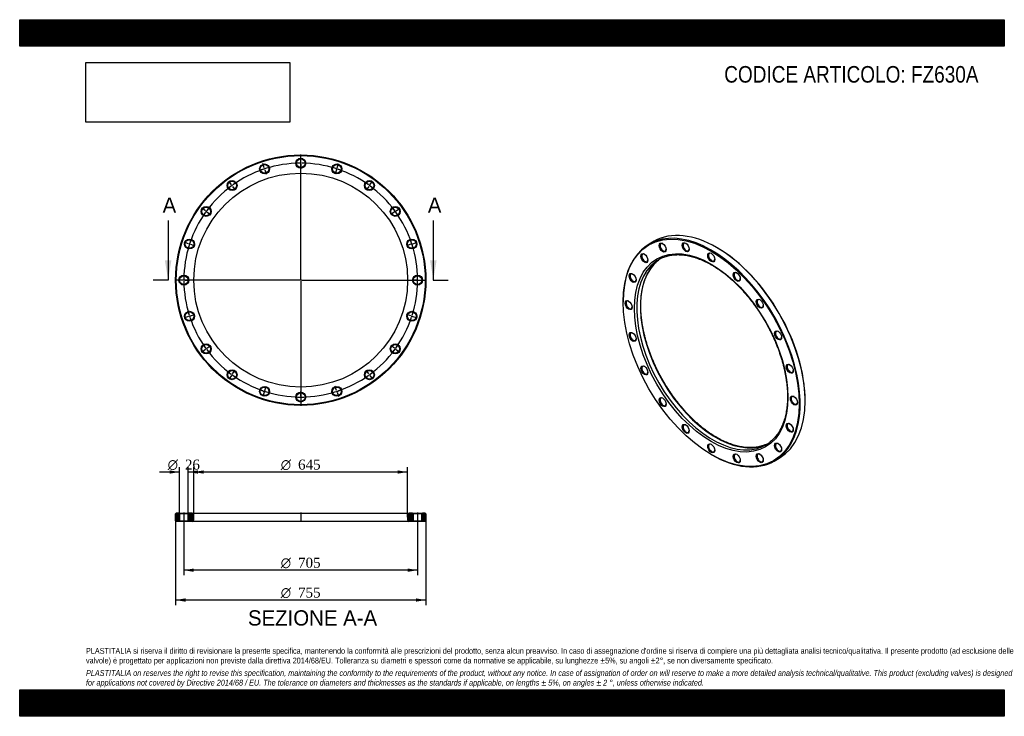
# Model space of a CAD drawing. Header units: millimetres. Extents: x 0 to 2970, y 0 to 2100.
import ezdxf
from ezdxf.enums import TextEntityAlignment as Align
from ezdxf.lldxf.tags import DXFTag

# ---------------------------------------------------------------- set-up
doc = ezdxf.new("R2010")
doc.units = ezdxf.units.MM
doc.header["$LTSCALE"] = 10
for name, color, linetype in [('Default', 7, 'Continuous'), ('DV2_Default', 7, 'Continuous'), ('DV3_Default', 7, 'Continuous'), ('FZ630A', 7, 'Continuous')]:
    doc.layers.add(name, color=color, linetype=linetype)
doc.styles.add('SEACAD_Solid_Edge_ANSI', font='seans.ttf')
doc.styles.add('SEACAD_Solid_Edge_ANSI1_Symbols', font='semeca1.ttf')
doc.styles.add('SEACAD_Times_New_Roman', font='times.ttf')
tags = doc.linetypes.add('CENTER2', pattern=[28.575, 19.05, -3.175, 3.175, -3.175]).pattern_tags.tags
tags[10:11] = [DXFTag(74, 4), DXFTag(75, 0), DXFTag(340, '0'), DXFTag(46, 0.0), DXFTag(50, 0.0), DXFTag(44, 0.0), DXFTag(45, 0.0)]
tags[8:9] = [DXFTag(74, 4), DXFTag(75, 0), DXFTag(340, '0'), DXFTag(46, 0.0), DXFTag(50, 0.0), DXFTag(44, 0.0), DXFTag(45, 0.0)]
tags[6:7] = [DXFTag(74, 4), DXFTag(75, 0), DXFTag(340, '0'), DXFTag(46, 0.0), DXFTag(50, 0.0), DXFTag(44, 0.0), DXFTag(45, 0.0)]
tags[4:5] = [DXFTag(74, 4), DXFTag(75, 0), DXFTag(340, '0'), DXFTag(46, 0.0), DXFTag(50, 0.0), DXFTag(44, 0.0), DXFTag(45, 0.0)]
picture_1 = doc.add_image_def('image1.jpg', size_in_pixel=(4302, 1260))

# ---------------------------------------------------------------- blocks, each defined once
blk = doc.blocks.new('SE')
at = {"layer": 'FZ630A', "color": 7, "linetype": 'Continuous'}
for p, q in [((1913.4, 1432), (1898.6, 1423.4)), ((2103.6, 1412.5), (2102.2, 1413.3)), ((1820.4, 1250.6), (1820.4, 1248.9)), ((2369.1, 950.9), (2369.1, 952.6)), ((2085.9, 789.1), (2087.3, 788.2)), ((2276.1, 769.5), (2290.9, 778.1))]:
    blk.add_line(p, q, dxfattribs=at)
for centre, major_axis, start_param, end_param in [((2102.2, 1105), (-188.8, 326.9), 3.141593, 6.283185), ((2087.3, 1096.5), (188.8, -326.9), 0, 3.926991), ((1940.8, 1413.9), (-6.5, 11.3), 5.572024, 6.283185), ((2010.3, 1414.7), (-6.5, 11.3), 0, 3.852754), ((2010.3, 1414.7), (-6.5, 11.3), 5.572024, 6.283185), ((1940.8, 1413.9), (-6.5, 11.3), 0, 3.852754), ((2087.3, 1384.3), (-6.5, 11.3), 5.572024, 6.283185), ((2103.6, 1105.9), (187.8, -325.2), 0.785398, 2.356194), ((2089.5, 1097.7), (-161.3, 279.3), 0.068477, 3.069009), ((2100.1, 1103.8), (161.3, -279.3), 3.210664, 6.210773), ((1885.7, 1382.1), (-6.5, 11.3), 0, 3.852754), ((1885.7, 1382.1), (-6.5, 11.3), 5.572024, 6.283185), ((2089.5, 1097.7), (-161.3, 279.3), 0, 0.068477), ((2100.1, 1103.8), (161.3, -279.3), 3.174487, 3.210664), ((2089.5, 1097.7), (-161.3, 279.3), 6.218613, 6.283185), ((2087.3, 1384.3), (-6.5, 11.3), 0, 3.852754), ((2164.4, 1325.7), (-6.5, 11.3), 0, 3.852754), ((2164.4, 1325.7), (-6.5, 11.3), 5.572024, 6.283185), ((1850.3, 1322.3), (-6.5, 11.3), 0, 3.852754), ((1850.3, 1322.3), (-6.5, 11.3), 5.572024, 6.283185), ((1838.1, 1240.4), (-6.5, 11.3), 0, 3.852754), ((1838.1, 1240.4), (-6.5, 11.3), 5.572024, 6.283185), ((2233.9, 1244.7), (-6.5, 11.3), 0, 3.852754), ((2233.9, 1244.7), (-6.5, 11.3), 5.572024, 6.283185), ((2289, 1149.2), (-6.5, 11.3), 0, 3.852754), ((2289, 1149.2), (-6.5, 11.3), 5.572024, 6.283185), ((1850.3, 1144.4), (-6.5, 11.3), 0, 3.852754), ((1850.3, 1144.4), (-6.5, 11.3), 5.572024, 6.283185), ((1885.7, 1043.7), (-6.5, 11.3), 0, 3.852754), ((1885.7, 1043.7), (-6.5, 11.3), 5.572024, 6.283185), ((2324.4, 1048.5), (-6.5, 11.3), 0, 3.852754), ((2324.4, 1048.5), (-6.5, 11.3), 5.572024, 6.283185), ((1940.8, 948.2), (-6.5, 11.3), 0, 3.852754), ((1940.8, 948.2), (-6.5, 11.3), 5.572024, 6.283185), ((2336.6, 952.6), (-6.5, 11.3), 0, 3.852754), ((2336.6, 952.6), (-6.5, 11.3), 5.572024, 6.283185), ((2010.3, 867.2), (-6.5, 11.3), 0, 3.852754), ((2010.3, 867.2), (-6.5, 11.3), 5.572024, 6.283185), ((2324.4, 870.7), (-6.5, 11.3), 0, 3.852754), ((2324.4, 870.7), (-6.5, 11.3), 5.572024, 6.283185), ((2087.3, 808.7), (-6.5, 11.3), 0, 3.852754), ((2087.3, 808.7), (-6.5, 11.3), 5.572024, 6.283185), ((2089.5, 1097.7), (-161.3, 279.3), 3.069009, 3.20984), ((2100.1, 1103.8), (161.3, -279.3), 6.210773, 6.250291), ((2289, 810.9), (-6.5, 11.3), 0, 3.852754), ((2289, 810.9), (-6.5, 11.3), 5.572024, 6.283185), ((2087.3, 1096.5), (188.8, -326.9), 5.497787, 6.283185), ((2164.4, 778.3), (-6.5, 11.3), 0, 3.852754), ((2164.4, 778.3), (-6.5, 11.3), 5.572024, 6.283185), ((2233.9, 779), (-6.5, 11.3), 0, 3.852754), ((2233.9, 779), (-6.5, 11.3), 5.572024, 6.283185)]:
    blk.add_ellipse(centre, major_axis=major_axis, ratio=0.57735, start_param=start_param, end_param=end_param, dxfattribs=at)
for centre, major_axis in [((2085.9, 1095.7), (-187.8, 325.2)), ((2085.9, 1095.7), (163.8, -283.6)), ((1939.4, 1413.1), (7.5, -13)), ((2008.9, 1413.9), (7.5, -13)), ((1884.3, 1381.2), (7.5, -13)), ((2085.9, 1383.5), (7.5, -13)), ((1848.9, 1321.5), (7.5, -13)), ((2163, 1324.9), (7.5, -13)), ((1836.7, 1239.6), (7.5, -13)), ((2232.4, 1243.9), (7.5, -13)), ((1848.9, 1143.6), (7.5, -13)), ((2287.6, 1148.4), (7.5, -13)), ((1884.3, 1042.9), (7.5, -13)), ((2323, 1047.7), (7.5, -13)), ((1939.4, 947.4), (7.5, -13)), ((2335.2, 951.7), (7.5, -13)), ((2008.9, 866.4), (7.5, -13)), ((2323, 869.8), (7.5, -13)), ((2085.9, 807.8), (7.5, -13)), ((2287.6, 810.1), (7.5, -13)), ((2163, 777.5), (7.5, -13)), ((2232.4, 778.2), (7.5, -13))]:
    blk.add_ellipse(centre, major_axis=major_axis, ratio=0.57735, dxfattribs=at)
for points, knots in [([(2102.6, 840.7), (2100.9, 841.7), (2096.9, 844.1), (2089.5, 848.7), (2081, 854.3), (2072.5, 860.4), (2064, 866.7), (2055.6, 873.5), (2047.2, 880.5), (2038.9, 887.9), (2030.7, 895.6), (2022.6, 903.5), (2014.6, 911.8), (2006.7, 920.4), (1999, 929.2), (1991.4, 938.2), (1983.9, 947.5), (1976.7, 957), (1969.6, 966.7), (1962.6, 976.7), (1955.9, 986.8), (1949.4, 997), (1943.1, 1007.5), (1937, 1018), (1931.2, 1028.7), (1925.6, 1039.5), (1920.3, 1050.4), (1915.2, 1061.4), (1910.4, 1072.4), (1905.8, 1083.4), (1901.5, 1094.5), (1897.5, 1105.7), (1893.8, 1116.8), (1890.4, 1127.8), (1887.3, 1138.9), (1884.5, 1149.9), (1882.1, 1160.8), (1879.9, 1171.7), (1878, 1182.4), (1876.5, 1193.1), (1875.2, 1203.6), (1874.3, 1213.9), (1873.7, 1224.1), (1873.5, 1234.2), (1873.5, 1244), (1873.9, 1253.7), (1874.6, 1263.1), (1875.6, 1272.3), (1876.9, 1281.2), (1878.5, 1289.9), (1880.5, 1298.3), (1882.7, 1306.5), (1885.3, 1314.3), (1888.2, 1321.9), (1891.3, 1329.2), (1894.8, 1336.1), (1898.5, 1342.7), (1902.5, 1349), (1906.8, 1354.9), (1911.4, 1360.5), (1916.2, 1365.7), (1921.3, 1370.5), (1925.5, 1374.1), (1927.8, 1375.7), (1928.4, 1376.2)], [0, 0, 0, 0, 0.00862, 0.025024, 0.04143, 0.057838, 0.074248, 0.090661, 0.107075, 0.123493, 0.139912, 0.156334, 0.172758, 0.189185, 0.205613, 0.222043, 0.238474, 0.254907, 0.271341, 0.287777, 0.304213, 0.320649, 0.337086, 0.353523, 0.36996, 0.386397, 0.402833, 0.419269, 0.435704, 0.452137, 0.468569, 0.485, 0.501429, 0.517856, 0.534281, 0.550704, 0.567124, 0.583542, 0.599957, 0.616369, 0.632779, 0.649186, 0.66559, 0.681991, 0.698391, 0.714789, 0.731186, 0.747583, 0.76398, 0.780379, 0.796782, 0.813189, 0.829605, 0.84603, 0.862468, 0.878923, 0.895398, 0.911895, 0.928418, 0.94497, 0.961552, 0.978163, 0.994803, 1, 1, 1, 1]), ([(1938.6, 1382.2), (1939.1, 1382.4), (1941.5, 1383.5), (1946.4, 1385.4), (1953.1, 1387.5), (1960, 1389.1), (1967.1, 1390.4), (1974.4, 1391.2), (1981.8, 1391.7), (1989.4, 1391.7), (1997.1, 1391.3), (2005, 1390.5), (2013, 1389.2), (2021, 1387.6), (2029.2, 1385.6), (2037.5, 1383.1), (2045.8, 1380.2), (2054.2, 1377), (2062.7, 1373.3), (2071.2, 1369.3), (2079.7, 1364.9), (2088.3, 1360.1), (2096.8, 1354.9), (2105.4, 1349.3), (2113.9, 1343.4), (2122.4, 1337.2), (2130.8, 1330.6), (2139.2, 1323.6), (2147.6, 1316.4), (2155.8, 1308.8), (2163.9, 1301), (2172, 1292.8), (2179.9, 1284.4), (2187.7, 1275.6), (2195.4, 1266.7), (2202.9, 1257.5), (2210.2, 1248), (2217.4, 1238.4), (2224.4, 1228.5), (2231.1, 1218.5), (2237.7, 1208.3), (2244.1, 1197.9), (2250.3, 1187.4), (2256.2, 1176.8), (2261.9, 1166), (2267.3, 1155.2), (2272.5, 1144.2), (2277.4, 1133.2), (2282.1, 1122.2), (2286.4, 1111.1), (2290.5, 1100), (2294.3, 1088.9), (2297.9, 1077.8), (2301.1, 1066.7), (2304, 1055.7), (2306.6, 1044.7), (2308.9, 1033.8), (2310.9, 1023), (2312.5, 1012.4), (2313.9, 1001.8), (2314.9, 991.4), (2315.6, 981.1), (2316, 971), (2316.1, 961.1), (2315.8, 951.4), (2315.3, 941.9), (2314.4, 932.6), (2313.2, 923.6), (2311.6, 914.8), (2309.8, 906.3), (2307.7, 898), (2305.2, 890), (2302.5, 882.4), (2299.4, 875), (2296.1, 868), (2292.5, 861.2), (2288.5, 854.8), (2284.4, 848.8), (2279.9, 843.1), (2275.2, 837.7), (2270.2, 832.8), (2265.3, 828.5), (2262.4, 826.3), (2261, 825.2)], [0, 0, 0, 0, 0.002562, 0.015255, 0.027936, 0.0406, 0.053244, 0.065866, 0.078465, 0.091043, 0.103602, 0.116142, 0.128667, 0.141179, 0.153681, 0.166174, 0.178661, 0.191144, 0.203624, 0.216102, 0.228579, 0.241056, 0.253533, 0.266011, 0.278491, 0.290972, 0.303455, 0.315939, 0.328425, 0.340914, 0.353404, 0.365895, 0.378389, 0.390883, 0.40338, 0.415877, 0.428376, 0.440875, 0.453376, 0.465877, 0.478378, 0.49088, 0.503382, 0.515885, 0.528387, 0.540888, 0.55339, 0.56589, 0.57839, 0.590889, 0.603387, 0.615883, 0.628378, 0.640872, 0.653363, 0.665854, 0.678342, 0.690828, 0.703312, 0.715794, 0.728274, 0.740752, 0.753227, 0.765702, 0.778174, 0.790646, 0.803118, 0.815589, 0.828062, 0.840537, 0.853015, 0.865498, 0.877988, 0.890487, 0.902998, 0.915523, 0.928064, 0.940624, 0.953205, 0.965809, 0.978436, 0.991084, 1, 1, 1, 1]), ([(2249.6, 818.8), (2248.1, 818.1), (2244.9, 816.8), (2238.9, 814.8), (2232.1, 813), (2225, 811.5), (2217.8, 810.5), (2210.5, 810), (2202.9, 809.8), (2195.3, 810), (2187.5, 810.7), (2179.5, 811.8), (2171.5, 813.3), (2163.3, 815.2), (2155.1, 817.5), (2146.8, 820.2), (2138.4, 823.3), (2130, 826.8), (2121.5, 830.7), (2113.2, 834.9), (2106.7, 838.4), (2103.4, 840.3), (2102.6, 840.7)], [0, 0, 0, 0, 0.033655, 0.087289, 0.140859, 0.194348, 0.247747, 0.301051, 0.354263, 0.407387, 0.460433, 0.51341, 0.566329, 0.619199, 0.672032, 0.724835, 0.777616, 0.830383, 0.88314, 0.935892, 0.985858, 1, 1, 1, 1])]:
    blk.add_open_spline(points, degree=3, knots=knots, dxfattribs=at)
blk = doc.blocks.new('SE1')
at = {"layer": 'Default', "color": 7, "linetype": 'CENTER2'}
for start, end in [(90.4876, 107.5124), (72.4876, 89.5124), (108.4876, 125.5124), (54.4876, 71.5124), (126.4876, 143.5124), (36.4876, 53.5124), (144.4876, 161.5124), (18.4876, 35.5124), (162.4876, 179.5124), (0.4876, 17.5124), (180.4876, 197.5124), (342.4876, 359.5124), (198.4876, 215.5124), (324.4876, 341.5124), (216.4876, 233.5124), (306.4876, 323.5124), (234.4876, 251.5124), (288.4876, 305.5124), (252.4876, 269.5124), (270.4876, 287.5124)]:
    blk.add_arc((847.7, 1314.9), 352.5, start, end, dxfattribs=at)
at = {"layer": 'DV2_Default', "color": 7, "linetype": 'CENTER2'}
for p, q in [((847.7, 1317.9), (847.7, 1694.1)), ((737.8, 1653), (733.6, 1666)), ((847.7, 1670.4), (847.7, 1684.1)), ((847.7, 1665.9), (847.7, 1668.9)), ((847.7, 1664.4), (847.7, 1650.6)), ((957.5, 1653), (961.8, 1666)), ((739.2, 1648.7), (738.3, 1651.5)), ((739.7, 1647.3), (743.9, 1634.2)), ((955.7, 1647.3), (951.4, 1634.2)), ((956.1, 1648.7), (957.1, 1651.5)), ((638.7, 1602.5), (630.6, 1613.6)), ((1056.6, 1602.5), (1064.7, 1613.6)), ((641.4, 1598.8), (639.6, 1601.3)), ((642.3, 1597.6), (650.3, 1586.5)), ((1053.1, 1597.6), (1045, 1586.5)), ((1054, 1598.8), (1055.8, 1601.3)), ((560.1, 1523.8), (549, 1531.9)), ((563.7, 1521.2), (561.3, 1522.9)), ((564.9, 1520.3), (576.1, 1512.2)), ((1130.4, 1520.3), (1119.3, 1512.2)), ((1131.6, 1521.2), (1134.1, 1522.9)), ((1135.3, 1523.8), (1146.4, 1531.9)), ((509.6, 1424.7), (496.5, 1429)), ((1185.8, 1424.7), (1198.9, 1429)), ((513.9, 1423.3), (511, 1424.3)), ((515.3, 1422.9), (528.4, 1418.6)), ((1180.1, 1422.9), (1167, 1418.6)), ((1181.5, 1423.3), (1184.4, 1424.3)), ((844.7, 1314.9), (468.4, 1314.9)), ((492.2, 1314.9), (478.4, 1314.9)), ((496.7, 1314.9), (493.7, 1314.9)), ((498.2, 1314.9), (511.9, 1314.9)), ((849.2, 1314.9), (846.2, 1314.9)), ((847.7, 1316.4), (847.7, 1313.4)), ((847.7, 1311.9), (847.7, 935.6)), ((850.7, 1314.9), (1226.9, 1314.9)), ((1197.2, 1314.9), (1183.4, 1314.9)), ((1197.2, 1314.9), (1185.4, 1314.9)), ((1198.7, 1314.9), (1201.7, 1314.9)), ((1198.7, 1314.9), (1201.7, 1314.9)), ((1203.2, 1314.9), (1214.9, 1314.9)), ((1203.2, 1314.9), (1216.9, 1314.9)), ((509.6, 1205), (496.5, 1200.8)), ((513.9, 1206.4), (511, 1205.5)), ((515.3, 1206.9), (528.4, 1211.1)), ((1180.1, 1206.9), (1167, 1211.1)), ((1181.5, 1206.4), (1184.4, 1205.5)), ((1185.8, 1205), (1198.9, 1200.8)), ((560.1, 1105.9), (549, 1097.8)), ((563.7, 1108.5), (561.3, 1106.8)), ((564.9, 1109.4), (576.1, 1117.5)), ((1130.4, 1109.4), (1119.3, 1117.5)), ((1131.6, 1108.5), (1134.1, 1106.8)), ((1135.3, 1105.9), (1146.4, 1097.8)), ((642.3, 1032.1), (650.3, 1043.2)), ((1053.1, 1032.1), (1045, 1043.2)), ((638.7, 1027.3), (630.6, 1016.1)), ((641.4, 1030.9), (639.6, 1028.5)), ((1054, 1030.9), (1055.8, 1028.5)), ((1056.6, 1027.3), (1064.7, 1016.1)), ((739.2, 981), (738.3, 978.2)), ((739.7, 982.5), (743.9, 995.5)), ((955.7, 982.5), (951.4, 995.5)), ((956.1, 981), (957.1, 978.2)), ((737.8, 976.8), (733.6, 963.7)), ((847.7, 965.4), (847.7, 979.1)), ((847.7, 963.9), (847.7, 960.9)), ((847.7, 959.4), (847.7, 945.6)), ((957.5, 976.8), (961.8, 963.7))]:
    blk.add_line(p, q, dxfattribs=at)
for start, end in [(90.4876, 92.7226), (89.7562, 90.2438), (87.2774, 89.5124), (108.4876, 110.7226), (107.7562, 108.2438), (105.2774, 107.5124), (72.4876, 74.7226), (71.7562, 72.2438), (69.2774, 71.5124), (123.2774, 125.5124), (54.4876, 56.7226), (126.4876, 128.7226), (125.7562, 126.2438), (53.7562, 54.2438), (51.2774, 53.5124), (144.4876, 146.7226), (143.7562, 144.2438), (141.2774, 143.5124), (36.4876, 38.7226), (35.7562, 36.2438), (33.2774, 35.5124), (159.2774, 161.5124), (18.4876, 20.7226), (162.4876, 164.7226), (161.7562, 162.2438), (17.7562, 18.2438), (15.2774, 17.5124), (177.2774, 179.5124), (179.7562, 180.2438), (180.4876, 182.7226), (0.4876, 2.7226), (357.2774, 359.5124), (0.4876, 2.3975), (357.6025, 359.5124), (359.7562, 0.2438), (359.7562, 0.2438), (195.2774, 197.5124), (342.4876, 344.7226), (197.7562, 198.2438), (198.4876, 200.7226), (339.2774, 341.5124), (341.7562, 342.2438), (213.2774, 215.5124), (215.7562, 216.2438), (216.4876, 218.7226), (321.2774, 323.5124), (323.7562, 324.2438), (324.4876, 326.7226), (231.2774, 233.5124), (306.4876, 308.7226), (233.7562, 234.2438), (234.4876, 236.7226), (303.2774, 305.5124), (305.7562, 306.2438), (249.2774, 251.5124), (288.4876, 290.7226), (251.7562, 252.2438), (252.4876, 254.7226), (267.2774, 269.5124), (269.7562, 270.2438), (270.4876, 272.7226), (285.2774, 287.5124), (287.7562, 288.2438)]:
    blk.add_arc((847.7, 1314.9), 352.5, start, end, dxfattribs=at)
at = {"layer": 'FZ630A', "color": 7, "linetype": 'Continuous'}
for centre, radius in [((847.7, 1314.9), 377.5), ((847.7, 1314.9), 375.5), ((738.8, 1650.1), 15), ((847.7, 1667.4), 15), ((847.7, 1667.4), 13), ((956.6, 1650.1), 15), ((847.7, 1314.9), 322.5), ((738.8, 1650.1), 13), ((956.6, 1650.1), 13), ((640.5, 1600), 15), ((640.5, 1600), 13), ((1054.9, 1600), 15), ((1054.9, 1600), 13), ((562.5, 1522.1), 15), ((562.5, 1522.1), 13), ((1132.9, 1522.1), 15), ((1132.9, 1522.1), 13), ((512.4, 1423.8), 15), ((512.4, 1423.8), 13), ((1182.9, 1423.8), 15), ((1182.9, 1423.8), 13), ((495.2, 1314.9), 15), ((495.2, 1314.9), 13), ((1200.2, 1314.9), 15), ((1200.2, 1314.9), 13), ((512.4, 1205.9), 15), ((512.4, 1205.9), 13), ((1182.9, 1205.9), 15), ((1182.9, 1205.9), 13), ((562.5, 1107.7), 15), ((562.5, 1107.7), 13), ((1132.9, 1107.7), 15), ((1132.9, 1107.7), 13), ((640.5, 1029.7), 15), ((640.5, 1029.7), 13), ((1054.9, 1029.7), 15), ((1054.9, 1029.7), 13), ((738.8, 979.6), 15), ((738.8, 979.6), 13), ((956.6, 979.6), 15), ((956.6, 979.6), 13), ((847.7, 962.4), 15), ((847.7, 962.4), 13)]:
    blk.add_circle(centre, radius, dxfattribs=at)
blk = doc.blocks.new('SE3')
at = {"color": 7, "linetype": 'Continuous', "style": 'SEACAD_Solid_Edge_ANSI'}
blk.add_text('A', height=46, dxfattribs=at).set_placement((431.1, 1563.9), align=Align.TOP_LEFT)
blk = doc.blocks.new('SE4')
at = {"color": 7, "linetype": 'Continuous', "style": 'SEACAD_Solid_Edge_ANSI'}
blk.add_text('A', height=46, dxfattribs=at).set_placement((1231.1, 1563.9), align=Align.TOP_LEFT)
blk = doc.blocks.new('SEANNOT_GROUP')
at = {"linetype": 'Continuous'}
blk.add_hatch(color=7, dxfattribs=at).paths.add_polyline_path([(437.7, 1374.9), (447.7, 1314.9), (457.7, 1374.9)])
at = {"color": 7, "linetype": 'Continuous'}
blk.add_lwpolyline([(447.7, 1494.9), (447.7, 1314.9)], dxfattribs=at)
blk = doc.blocks.new('SEANNOT_GROUP1')
at = {"linetype": 'Continuous'}
blk.add_hatch(color=7, dxfattribs=at).paths.add_polyline_path([(1237.7, 1374.9), (1247.7, 1314.9), (1257.7, 1374.9)])
at = {"color": 7, "linetype": 'Continuous'}
blk.add_lwpolyline([(1247.7, 1494.9), (1247.7, 1314.9)], dxfattribs=at)
blk = doc.blocks.new('SE2')
at = {"layer": 'Default', "color": 7, "linetype": 'CENTER2'}
for p, q in [((447.7, 1314.9), (402.7, 1314.9)), ((1247.7, 1314.9), (1292.7, 1314.9))]:
    blk.add_line(p, q, dxfattribs=at)
at = {"layer": 'Default'}
for name in ['SE3', 'SE4', 'SEANNOT_GROUP', 'SEANNOT_GROUP1']:
    blk.add_blockref(name, (0, 0), dxfattribs=at)
blk = doc.blocks.new('SE5')
at = {"layer": 'FZ630A', "linetype": 'Continuous'}
h = blk.add_hatch(dxfattribs=at)
h.set_pattern_fill('LINE', scale=0.62992, angle=45, style=0)
h.paths.add_polyline_path([(480.2, 612.7), (472.2, 612.7), (470.2, 610.7), (470.2, 589.7), (472.2, 587.7), (480.2, 587.7), (482.2, 589.7), (482.2, 610.7)])
h = blk.add_hatch(dxfattribs=at)
h.set_pattern_fill('LINE', scale=0.62992, angle=45, style=0)
edge = h.paths.add_edge_path()
edge.add_line((510.2, 587.7), (520.2, 587.7))
edge.add_arc((520.2, 592.7), 5, 270, 360)
edge.add_line((525.2, 592.7), (525.2, 607.7))
edge.add_arc((520.2, 607.7), 5, 0, 90)
edge.add_line((520.2, 612.7), (510.2, 612.7))
edge.add_line((510.2, 612.7), (508.2, 610.7))
edge.add_line((508.2, 610.7), (508.2, 589.7))
edge.add_line((508.2, 589.7), (510.2, 587.7))
h = blk.add_hatch(dxfattribs=at)
h.set_pattern_fill('LINE', scale=0.629921, angle=45, style=0)
edge = h.paths.add_edge_path()
edge.add_line((1187.2, 589.7), (1187.2, 610.7))
edge.add_line((1187.2, 610.7), (1185.2, 612.7))
edge.add_line((1185.2, 612.7), (1175.2, 612.7))
edge.add_arc((1175.2, 607.7), 5, 90, 180)
edge.add_line((1170.2, 607.7), (1170.2, 592.7))
edge.add_arc((1175.2, 592.7), 5, 180, 270)
edge.add_line((1175.2, 587.7), (1185.2, 587.7))
edge.add_line((1185.2, 587.7), (1187.2, 589.7))
h = blk.add_hatch(dxfattribs=at)
h.set_pattern_fill('LINE', scale=0.629921, angle=45, style=0)
h.paths.add_polyline_path([(1213.2, 610.7), (1213.2, 589.7), (1215.2, 587.7), (1223.2, 587.7), (1225.2, 589.7), (1225.2, 610.7), (1223.2, 612.7), (1215.2, 612.7)])
at = {"layer": 'DV3_Default', "color": 7, "linetype": 'CENTER2'}
for p, q in [((495.2, 614.5), (495.2, 586)), ((847.7, 614.5), (847.7, 586)), ((1200.2, 614.5), (1200.2, 586))]:
    blk.add_line(p, q, dxfattribs=at)
at = {"layer": 'FZ630A', "color": 7, "linetype": 'Continuous'}
for p, q in [((472.2, 612.7), (470.2, 610.7)), ((470.2, 589.7), (470.2, 610.7)), ((480.2, 612.7), (472.2, 612.7)), ((480.2, 612.7), (510.2, 612.7)), ((480.2, 612.7), (482.2, 610.7)), ((508.2, 610.7), (482.2, 610.7)), ((482.2, 610.7), (482.2, 589.7)), ((508.2, 610.7), (510.2, 612.7)), ((508.2, 589.7), (508.2, 610.7)), ((520.2, 612.7), (510.2, 612.7)), ((520.2, 612.7), (1175.2, 612.7)), ((525.2, 592.7), (525.2, 607.7)), ((1170.2, 607.7), (1170.2, 592.7)), ((1185.2, 612.7), (1175.2, 612.7)), ((1185.2, 612.7), (1215.2, 612.7)), ((1185.2, 612.7), (1187.2, 610.7)), ((1213.2, 610.7), (1187.2, 610.7)), ((1187.2, 610.7), (1187.2, 589.7)), ((1213.2, 610.7), (1215.2, 612.7)), ((1213.2, 589.7), (1213.2, 610.7)), ((1223.2, 612.7), (1215.2, 612.7)), ((1225.2, 610.7), (1223.2, 612.7)), ((1225.2, 610.7), (1225.2, 589.7)), ((470.2, 589.7), (472.2, 587.7)), ((480.2, 587.7), (472.2, 587.7)), ((482.2, 589.7), (480.2, 587.7)), ((510.2, 587.7), (480.2, 587.7)), ((482.2, 589.7), (508.2, 589.7)), ((510.2, 587.7), (508.2, 589.7)), ((520.2, 587.7), (510.2, 587.7)), ((1175.2, 587.7), (520.2, 587.7)), ((1185.2, 587.7), (1175.2, 587.7)), ((1187.2, 589.7), (1185.2, 587.7)), ((1215.2, 587.7), (1185.2, 587.7)), ((1187.2, 589.7), (1213.2, 589.7)), ((1215.2, 587.7), (1213.2, 589.7)), ((1223.2, 587.7), (1215.2, 587.7)), ((1223.2, 587.7), (1225.2, 589.7))]:
    blk.add_line(p, q, dxfattribs=at)
for centre, start, end in [((520.2, 607.7), 0, 90), ((1175.2, 607.7), 90, 180), ((520.2, 592.7), 270, 0), ((1175.2, 592.7), 180, 270)]:
    blk.add_arc(centre, 5, start, end, dxfattribs=at)
blk = doc.blocks.new('GDimGGroup')
at = {"layer": 'Default', "linetype": 'Continuous'}
for points in [[(525.2, 435.5), (525.2, 445.5), (495.2, 440.5)], [(1170.2, 435.5), (1200.2, 440.5), (1170.2, 445.5)]]:
    blk.add_hatch(color=7, dxfattribs=at).paths.add_polyline_path(points)
at = {"layer": 'Default', "color": 7, "linetype": 'Continuous'}
for p, q in [((495.2, 587.7), (495.2, 425.5)), ((1200.2, 587.7), (1200.2, 425.5)), ((1200.2, 440.5), (495.2, 440.5))]:
    blk.add_line(p, q, dxfattribs=at)
for s, style, p in [('O', 'SEACAD_Solid_Edge_ANSI1_Symbols', (787.5, 478)), ('705', 'SEACAD_Times_New_Roman', (839.7, 478))]:
    blk.add_text(s, height=30, dxfattribs=dict(at, style=style)).set_placement(p, align=Align.TOP_LEFT)
blk = doc.blocks.new('GDimGGroup1')
at = {"layer": 'Default', "linetype": 'Continuous'}
for points in [[(555.2, 741.4), (525.2, 736.4), (555.2, 731.4)], [(1140.2, 741.4), (1140.2, 731.4), (1170.2, 736.4)]]:
    blk.add_hatch(color=7, dxfattribs=at).paths.add_polyline_path(points)
at = {"layer": 'Default', "color": 7, "linetype": 'Continuous'}
for p, q in [((525.2, 600.2), (525.2, 751.4)), ((1170.2, 600.2), (1170.2, 751.4)), ((1170.2, 736.4), (525.2, 736.4))]:
    blk.add_line(p, q, dxfattribs=at)
for s, style, p in [('O', 'SEACAD_Solid_Edge_ANSI1_Symbols', (787.5, 773.9)), ('645', 'SEACAD_Times_New_Roman', (839.7, 773.9))]:
    blk.add_text(s, height=30, dxfattribs=dict(at, style=style)).set_placement(p, align=Align.TOP_LEFT)
blk = doc.blocks.new('GDimGGroup2')
at = {"layer": 'Default', "linetype": 'Continuous'}
for points in [[(500.2, 345.5), (500.2, 355.5), (470.2, 350.5)], [(1195.2, 345.5), (1225.2, 350.5), (1195.2, 355.5)]]:
    blk.add_hatch(color=7, dxfattribs=at).paths.add_polyline_path(points)
at = {"layer": 'Default', "color": 7, "linetype": 'Continuous'}
for p, q in [((470.2, 600.2), (470.2, 335.5)), ((1225.2, 600.2), (1225.2, 335.5)), ((1225.2, 350.5), (470.2, 350.5))]:
    blk.add_line(p, q, dxfattribs=at)
for s, style, p in [('O', 'SEACAD_Solid_Edge_ANSI1_Symbols', (787.5, 388)), ('755', 'SEACAD_Times_New_Roman', (839.7, 388))]:
    blk.add_text(s, height=30, dxfattribs=dict(at, style=style)).set_placement(p, align=Align.TOP_LEFT)
blk = doc.blocks.new('GDimGGroup3')
at = {"layer": 'Default', "linetype": 'Continuous'}
for points in [[(452.2, 741.4), (452.2, 731.4), (482.2, 736.4)], [(538.2, 741.4), (508.2, 736.4), (538.2, 731.4)]]:
    blk.add_hatch(color=7, dxfattribs=at).paths.add_polyline_path(points)
at = {"layer": 'Default', "color": 7, "linetype": 'Continuous'}
for p, q in [((482.2, 600.2), (482.2, 751.4)), ((508.2, 600.2), (508.2, 751.4)), ((482.2, 736.4), (422.2, 736.4)), ((568.2, 736.4), (508.2, 736.4))]:
    blk.add_line(p, q, dxfattribs=at)
for s, style, p in [('O', 'SEACAD_Solid_Edge_ANSI1_Symbols', (446.3, 773.9)), ('26', 'SEACAD_Times_New_Roman', (498.5, 773.9))]:
    blk.add_text(s, height=30, dxfattribs=dict(at, style=style)).set_placement(p, align=Align.TOP_LEFT)

msp = doc.modelspace()

# ---------------------------------------------------------------- hatches: boundary and pattern name
at = {"layer": 'Default', "linetype": 'Continuous'}
h = msp.add_hatch(dxfattribs=at)
h.set_pattern_fill('LINE', scale=0.629921, angle=45, style=0)
h.paths.add_polyline_path([(2970, 2020), (2970, 2100), (0, 2100), (0, 2020)])
for points in [[(2970, 2020), (2970, 2100), (0, 2100), (0, 2020)], [(2970, 0), (2970, 80), (0, 80), (0, 0)]]:
    msp.add_hatch(color=7, dxfattribs=at).paths.add_polyline_path(points)
h = msp.add_hatch(dxfattribs=at)
h.set_pattern_fill('LINE', scale=0.629921, angle=45, style=0)
h.paths.add_polyline_path([(2970, 0), (2970, 80), (0, 80), (0, 0)])

# ---------------------------------------------------------------- linework, layer by layer
at = {"layer": 'Default', "color": 7, "linetype": 'Continuous'}
for p, q in [((0, 2100), (2970, 2100)), ((0, 2020), (0, 2100)), ((2970, 2100), (2970, 2020)), ((2970, 2020), (0, 2020)), ((0, 80), (2970, 80)), ((0, 0), (0, 80)), ((2970, 80), (2970, 0)), ((2970, 0), (0, 0))]:
    msp.add_line(p, q, dxfattribs=at)

# ---------------------------------------------------------------- block references
at = {"layer": 'Default'}
for name in ['SE1', 'SE2', 'SE', 'GDimGGroup3', 'GDimGGroup1', 'SE5', 'GDimGGroup2', 'GDimGGroup']:
    msp.add_blockref(name, (0, 0), dxfattribs=at)

# ---------------------------------------------------------------- texts
at = {"layer": 'Default', "color": 7, "linetype": 'Continuous', "style": 'SEACAD_Solid_Edge_ANSI'}
msp.add_text('SEZIONE A-A', height=46, dxfattribs=at).set_placement((688.5, 319.6), align=Align.TOP_LEFT)
at = {"layer": 'Default', "attachment_point": 1}
for s, insert, char_height, width in [('{\\fArial Narrow|b0||i0||c0|p34;\\C7;\\H50.;\\W1.;CODICE ARTICOLO: FZ630A}', (2125.2, 1960.3), 50, 792.996), ("{\\fArial Narrow|b0||i0||c0|p34;\\C7;\\H17.5;\\W1.;PLASTITALIA si riserva il diritto di revisionare la presente specifica, mantenendo la conformità alle prescrizioni del prodotto, senza alcun preavviso. In caso di assegnazione d'ordine si riserva di compiere una più dettagliata analisi tecnico/qualitativa. Il presente prodotto (ad esclusione delle \\P}{\\fArial Narrow|b0||i0||c0|p34;\\C7;\\H17.5;\\W1.;valvole) è progettato per applicazioni non previste dalla direttiva 2014/68/EU. Tolleranza su diametri e spessori come da normative se applicabile, su lunghezze ±5%, su angoli ±2°, se non diversamente specificato.\\P}{\\fArial Narrow|b0||i0||c0|p34;\\C7;\\H5.;\\W1.;   \\P}{\\fArial Narrow|b0||i1||c0|p34;\\C7;\\H17.5;\\W1.;PLASTITALIA on reserves the right to revise this specification, maintaining the conformity to the requirements of the product, without any notice. In case of assignation of order on will reserve to make a more detailed analysis technical/qualitative. This product (excluding valves) is designed \\P}{\\fArial Narrow|b0||i1||c0|p34;\\C7;\\H17.5;\\W1.;for applications not covered by Directive 2014/68 / EU. The tolerance on diameters and thicknesses as the standards if applicable, on lengths ± 5%, on angles ± 2 °, unless otherwise indicated.\\P}", (200, 206), 17.5, 2570)]:
    msp.add_mtext(s, dxfattribs=dict(at, insert=insert, char_height=char_height, width=width))

# ---------------------------------------------------------------- pictures from other files: only their frames are drawn
image = msp.add_image(picture_1, insert=(200, 1791), size_in_units=(614.6, 180))
image.dxf.flags = 7

doc.saveas('drawing.dxf')
